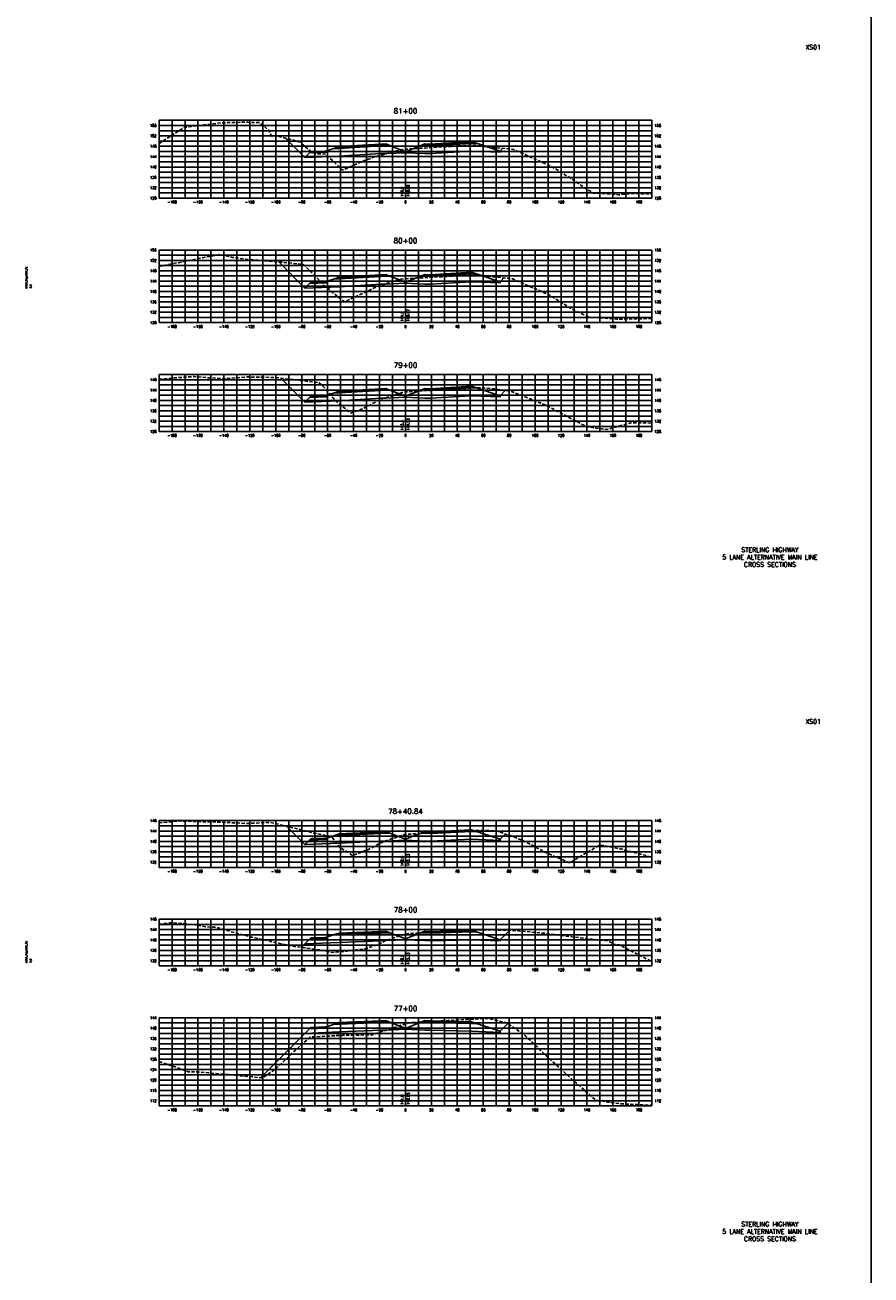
# Model space of a CAD drawing. Extents: x 37 to 10140, y -1968 to 9206.
# Tile 13 of 103: x 1497 to 2149, y 2070 to 3033. Entities that reach past the tile are written whole.
import ezdxf
from ezdxf.enums import TextEntityAlignment as Align

# ---------------------------------------------------------------- set-up
doc = ezdxf.new("R2010")
doc.units = 0
doc.header["$LTSCALE"] = 20
doc.header["$MEASUREMENT"] = 0
doc.linetypes.add('HIDDEN_050%', pattern=[0.1875, 0.125, -0.0625])
doc.layers.get('0').update_dxf_attribs({"color": 101})
for name, color, linetype in [('S-AT-TXT175', 6, 'Continuous'), ('S-AT-TXT80', 1, 'Continuous'), ('XDATUM', 3, 'Continuous'), ('XEG', 1, 'HIDDEN_050%'), ('XFG', 2, 'Continuous'), ('XGRID', 251, 'Continuous'), ('XGRIDT', 2, 'Continuous'), ('XREF-BORDER', 7, 'Continuous')]:
    doc.layers.add(name, color=color, linetype=linetype)
doc.styles.add('L100', font='simplex.shx', dxfattribs={"height": 2})
doc.styles.add('L175', font='ROMANSM.shx', dxfattribs={"height": 3.5})
doc.styles.add('L80', font='ROMANSM.shx', dxfattribs={"height": 1.6})

# ---------------------------------------------------------------- blocks, each defined once
blk = doc.blocks.new('03025_00_att1')
at = {"layer": 'S-AT-TXT175', "style": 'L175'}
for tag, p in [('NUM', (32.402, 20.822)), ('LINE1', (30.64, 1.444)), ('LINE2', (30.64, 1.161)), ('LINE3', (30.64, 0.877))]:
    blk.add_attdef(tag, text='', height=0.175, dxfattribs=at).set_placement(p, align=Align.CENTER)
at = {"layer": 'S-AT-TXT80', "style": 'L80'}
for tag, p in [('DRAFTED', (2.436, 14.201)), ('PCTB', (2.094, 11.605)), ('PSCALE', (2.265, 11.605)), ('PVIEW', (2.436, 11.605))]:
    blk.add_attdef(tag, p, '', height=0.08, rotation=90, dxfattribs=at)

msp = doc.modelspace()

# ---------------------------------------------------------------- linework, layer by layer
msp.add_line((2149.07, 7231.03), (2149.07, -1819.54))
at = {"layer": 'XDATUM', "flags": 128}
for points in [[(1697.47, 2946.25), (1712.41, 2931.31), (1739, 2932.37), (1771, 2934.29), (1775, 2934.45), (1790, 2935.05), (1805, 2934.45), (1809, 2934.29), (1841, 2936.21), (1863, 2935.33), (1863, 2936.22), (1865.18, 2938.41)], [(1692.26, 2850.76), (1712.41, 2830.61), (1739, 2831.68), (1771, 2833.6), (1775, 2833.76), (1790, 2834.36), (1805, 2833.76), (1809, 2833.6), (1841, 2835.52), (1863, 2834.64), (1863, 2835.52), (1865.99, 2838.52)], [(1693.96, 2761.19), (1712.41, 2742.74), (1739, 2743.8), (1771, 2745.72), (1775, 2745.88), (1790, 2746.48), (1805, 2745.88), (1809, 2745.72), (1841, 2747.64), (1863, 2746.76), (1863, 2747.65), (1867.01, 2751.66)], [(1698.21, 2415.7), (1712.41, 2401.51), (1739, 2402.57), (1771, 2404.12), (1775, 2404.28), (1790, 2404.88), (1805, 2404.28), (1809, 2404.12), (1841, 2405.67), (1863, 2404.79), (1863, 2405.68), (1867.05, 2409.72)], [(1709.76, 2322.31), (1712.41, 2324.97), (1739, 2326.03), (1771, 2327.31), (1775, 2327.47), (1790, 2328.07), (1805, 2327.47), (1809, 2327.31), (1841, 2328.2), (1863, 2327.32), (1863, 2328.21), (1870.21, 2335.42)], [(1678.2, 2221.8), (1712.41, 2256.01), (1739, 2257.08), (1771, 2258.36), (1775, 2258.52), (1790, 2259.12), (1805, 2258.52), (1809, 2258.36), (1841, 2257.63), (1863, 2256.75), (1863, 2257.64), (1868.94, 2263.58)]]:
    msp.add_lwpolyline(points, dxfattribs=at)
at = {"layer": 'XEG', "flags": 128}
for points in [[(1600, 2942.18), (1619.61, 2954.62), (1641.75, 2957.38), (1648.52, 2958.11), (1667.22, 2958.6), (1668.47, 2958.49), (1677.81, 2958.18), (1684.78, 2952.15), (1686.59, 2947.7), (1688.91, 2948.07), (1691.57, 2947.63), (1702.51, 2945.07), (1706.61, 2943.6), (1708.69, 2943.04), (1718.4, 2934.82), (1721.73, 2934.25), (1728.27, 2934.01), (1733.82, 2928.89), (1741.44, 2921.63), (1758.33, 2928.98), (1765.99, 2931.77), (1770.87, 2933.06), (1780.63, 2935.69), (1784.3, 2936.7), (1785.56, 2937.02), (1787.21, 2937.32), (1788, 2937.57), (1790, 2937.71), (1790.36, 2937.74), (1795.7, 2938.13), (1804.33, 2938.63), (1808.14, 2938.85), (1810.94, 2939.05), (1817.64, 2939.5), (1819.86, 2939.64), (1825.2, 2939.93), (1833.73, 2940.36), (1837.5, 2940.56), (1839.77, 2940.63), (1845.08, 2940.8), (1847.02, 2940.41), (1848, 2940.21), (1851.68, 2939.63), (1853.3, 2939.41), (1858.25, 2938.94), (1872.42, 2937.84), (1881.95, 2933.69), (1901.96, 2924.73), (1908.02, 2921.21), (1920.02, 2913.62), (1929.39, 2907.16), (1935.39, 2903.85), (1948.63, 2903.13), (1954.62, 2902.59), (1958.9, 2903.04), (1964.99, 2903.52), (1980, 2903.13)], [(1600, 2847.32), (1641.52, 2855.56), (1646.82, 2856.47), (1649.88, 2856), (1656.69, 2854.24), (1668.5, 2852.68), (1693.91, 2850.63), (1707.29, 2849.29), (1711.05, 2849.15), (1712.97, 2847.34), (1728.55, 2831.26), (1730.22, 2830.54), (1733.31, 2827.78), (1742.96, 2820.01), (1763.39, 2829.55), (1767.95, 2831.88), (1770.29, 2832.54), (1781.53, 2836.07), (1782.62, 2836.4), (1786.35, 2837.41), (1786.85, 2837.52), (1788.86, 2837.82), (1790, 2837.88), (1790.32, 2837.9), (1796.51, 2838.3), (1806.45, 2838.8), (1808.82, 2838.91), (1817.22, 2839.37), (1819.05, 2839.47), (1820.48, 2839.55), (1827.17, 2839.89), (1837.44, 2840.4), (1839.67, 2840.49), (1841, 2840.52), (1847, 2840.65), (1847.49, 2840.55), (1849.71, 2840.21), (1854.11, 2839.72), (1855.07, 2839.61), (1858.39, 2839.29), (1872.58, 2837.84), (1897.49, 2826.84), (1902.5, 2824.56), (1905.24, 2822.68), (1918.77, 2814.32), (1920.72, 2813.18), (1931.83, 2808.26), (1936.38, 2807.96), (1952.96, 2806.76), (1966.32, 2806.86), (1980, 2807.16)], [(1600, 2760.48), (1617.79, 2761.83), (1626.78, 2762.45), (1638.54, 2761.47), (1649.98, 2760.79), (1668.06, 2762.12), (1676.11, 2761.98), (1689.81, 2761.69), (1704.54, 2759.92), (1708.78, 2759.47), (1723.43, 2757.64), (1726.33, 2755.12), (1734.23, 2745.81), (1736.48, 2743.56), (1747.71, 2734.18), (1756.95, 2737.67), (1759.56, 2738.83), (1771.51, 2745.25), (1778.41, 2747.15), (1779.33, 2747.38), (1787.34, 2750.01), (1787.68, 2750.15), (1790, 2750.54), (1790.25, 2750.58), (1790.41, 2750.61), (1790.89, 2750.64), (1797.92, 2751.1), (1809.67, 2751.71), (1810.28, 2751.74), (1810.77, 2751.77), (1820.84, 2752.36), (1829.05, 2752.79), (1829.48, 2752.82), (1830.08, 2752.85), (1841.95, 2753.61), (1842.33, 2753.62), (1849.37, 2753.85), (1849.53, 2753.82), (1852.04, 2753.45), (1857.15, 2753.05), (1857.45, 2753.01), (1858.36, 2752.92), (1871.91, 2750.95), (1896.96, 2740.89), (1898.66, 2740.17), (1916.12, 2730.92), (1917.05, 2730.43), (1929.31, 2723.98), (1929.94, 2723.66), (1930.84, 2723.6), (1945.4, 2721.59), (1963.88, 2726.71), (1969.22, 2726.84), (1980, 2726.55)], [(1600, 2418.26), (1615.89, 2419.79), (1636.52, 2419.11), (1642.3, 2419.07), (1667.35, 2417.87), (1668.18, 2417.85), (1685.92, 2418.68), (1685.99, 2418.68), (1686.16, 2418.66), (1719.6, 2410.47), (1727.18, 2408.75), (1733.6, 2407.12), (1739.68, 2399.05), (1747.52, 2394.49), (1748.61, 2393.21), (1751.46, 2393.94), (1760.95, 2397.56), (1771.14, 2402.93), (1772.31, 2403.32), (1773.4, 2403.85), (1778.45, 2405.6), (1779.31, 2405.92), (1780.57, 2406.3), (1788.77, 2408.98), (1789.29, 2409.08), (1790, 2409.22), (1791.63, 2409.54), (1797.73, 2409.9), (1799.15, 2409.99), (1801.48, 2410.11), (1811.41, 2410.58), (1813.57, 2410.69), (1822.21, 2411.15), (1824.16, 2411.25), (1831.1, 2411.65), (1833.7, 2411.77), (1843.39, 2412.34), (1851.31, 2412.58), (1851.33, 2412.58), (1851.43, 2412.57), (1860.06, 2412.09), (1861.23, 2411.99), (1862.9, 2411), (1864.77, 2410.49), (1873.59, 2407.54), (1879.47, 2405.09), (1889.22, 2400.33), (1896.67, 2396.09), (1915.88, 2387.82), (1916.42, 2387.55), (1916.67, 2387.47), (1916.95, 2387.66), (1939.26, 2400.87), (1942.53, 2400.77), (1956.26, 2398.16), (1957.54, 2397.78), (1976.1, 2392.95), (1980, 2391.89)], [(1600, 2340.21), (1608.36, 2341.26), (1616.88, 2340.76), (1626.5, 2339.83), (1636.73, 2338.13), (1644.26, 2337.74), (1659.41, 2333.18), (1666.32, 2331.86), (1671.39, 2330.18), (1685, 2327.21), (1690.32, 2325.8), (1704.46, 2323.06), (1710.67, 2322.18), (1726.5, 2319.99), (1731.97, 2318.31), (1741.9, 2319.21), (1744.85, 2319.39), (1759.27, 2321.29), (1760.5, 2321.6), (1760.93, 2321.77), (1761.4, 2322.02), (1768.26, 2324.28), (1774.36, 2327.26), (1774.66, 2327.41), (1775.14, 2327.58), (1780.79, 2329.64), (1784.74, 2330.86), (1789.59, 2332.37), (1789.63, 2332.38), (1790, 2332.45), (1792.35, 2332.9), (1799.78, 2333.37), (1799.88, 2333.37), (1800.05, 2333.38), (1812.14, 2333.99), (1812.42, 2334.01), (1822.77, 2334.56), (1831.71, 2334.99), (1832.16, 2335.01), (1832.75, 2335.05), (1844.52, 2335.59), (1847.55, 2335.7), (1854.48, 2335.89), (1873.75, 2335.31), (1875.26, 2335.25), (1877.34, 2335.03), (1882.91, 2334.57), (1895.55, 2333.33), (1896.8, 2333.22), (1900.54, 2332.81), (1910.54, 2331.45), (1920.86, 2330.12), (1933.63, 2328.58), (1936.78, 2328.12), (1945.84, 2327.49), (1949.66, 2325.76), (1949.7, 2324.79), (1954.79, 2324.24), (1980, 2311.4)], [(1600, 2234.35), (1622.79, 2226.37), (1629.31, 2226.31), (1647.4, 2224.67), (1647.8, 2224.64), (1650.78, 2224.44), (1652.57, 2224.28), (1677.08, 2221.89), (1678.8, 2221.75), (1679.58, 2221.68), (1682.2, 2223.34), (1689.57, 2228.22), (1690.1, 2228.75), (1704.89, 2242.89), (1705.48, 2243.38), (1716.52, 2253.14), (1741.19, 2254.46), (1742.06, 2254.5), (1742.93, 2254.51), (1764.45, 2254.89), (1765.19, 2255.15), (1776.23, 2258.82), (1776.89, 2258.98), (1790, 2263.27), (1790.53, 2263.44), (1792.81, 2264.02), (1793.19, 2264.13), (1800.38, 2264.66), (1800.8, 2264.69), (1801.46, 2264.73), (1813.18, 2265.32), (1822.95, 2265.86), (1823.57, 2265.89), (1832.7, 2266.48), (1833.21, 2266.51), (1845.07, 2267.12), (1845.64, 2267.15), (1852.86, 2267.43), (1853.19, 2267.44), (1856.12, 2266.95), (1856.34, 2266.93), (1867.73, 2264.21), (1868.25, 2264.06), (1876.05, 2258.62), (1882.56, 2254.02), (1893.03, 2244.06), (1899.05, 2238.31), (1900.53, 2236.88), (1916.88, 2221.91), (1922.51, 2216.99), (1936.54, 2204.69), (1945.83, 2203.01), (1955.7, 2201.67), (1971.38, 2200.96), (1980, 2200.55)]]:
    msp.add_lwpolyline(points, dxfattribs=at)
at = {"layer": 'XFG', "flags": 128}
for points in [[(1712.41, 2931.31), (1712.41, 2931.31), (1697.47, 2946.25)], [(1790, 2935.79), (1778.05, 2940.58), (1775, 2940.45), (1771, 2940.29), (1739, 2938.37), (1734.43, 2938.19), (1729, 2936.38), (1729, 2935.38), (1715.96, 2934.86), (1712.41, 2931.31), (1739, 2932.37), (1771, 2934.29), (1775, 2934.45), (1790, 2935.05), (1790, 2935.79)], [(1775, 2940.79), (1771, 2940.63), (1739, 2938.71), (1739, 2939.71), (1734.43, 2938.19), (1739, 2938.37), (1771, 2940.29), (1775, 2940.45), (1778.05, 2940.58), (1775, 2941.79), (1775, 2940.79)], [(1775, 2941.79), (1771, 2941.63), (1739, 2939.71), (1739, 2939.37), (1771, 2941.29), (1775, 2941.45), (1775, 2941.79)], [(1775, 2941.45), (1771, 2941.29), (1739, 2939.37), (1739, 2938.71), (1771, 2940.63), (1775, 2940.79), (1775, 2941.45)], [(1790, 2935.79), (1801.95, 2940.58), (1805, 2940.45), (1809, 2940.29), (1841, 2942.21), (1845.57, 2942.03), (1863, 2936.22), (1863, 2935.33), (1841, 2936.21), (1809, 2934.29), (1805, 2934.45), (1790, 2935.05)], [(1805, 2941.79), (1801.95, 2940.58), (1805, 2940.45), (1809, 2940.29), (1841, 2942.21), (1845.57, 2942.03), (1841, 2943.55), (1841, 2942.55), (1809, 2940.63), (1805, 2940.79), (1805, 2941.79)], [(1805, 2941.79), (1805, 2941.45), (1809, 2941.29), (1841, 2943.21), (1841, 2943.55), (1809, 2941.63), (1805, 2941.79)], [(1805, 2941.45), (1805, 2940.79), (1809, 2940.63), (1841, 2942.55), (1841, 2943.21), (1809, 2941.29), (1805, 2941.45)], [(1729, 2936.38), (1728, 2936.34), (1728, 2936), (1718, 2935.6), (1718, 2935.94), (1717, 2935.9), (1715.96, 2934.86), (1729, 2935.38), (1729, 2936.38)], [(1728, 2936.34), (1718, 2935.94), (1718, 2935.6), (1728, 2936), (1728, 2936.34)], [(1863, 2936.22), (1863, 2936.22), (1865.18, 2938.41)], [(1712.41, 2830.61), (1712.41, 2830.61), (1692.26, 2850.76)], [(1790, 2835.1), (1778.05, 2839.88), (1775, 2839.76), (1771, 2839.6), (1739, 2837.68), (1734.43, 2837.5), (1729, 2835.68), (1729, 2834.68), (1715.96, 2834.16), (1712.41, 2830.61), (1739, 2831.68), (1771, 2833.6), (1775, 2833.76), (1790, 2834.36), (1790, 2835.1)], [(1729, 2835.68), (1728, 2835.64), (1728, 2835.3), (1718, 2834.9), (1718, 2835.24), (1717, 2835.2), (1715.96, 2834.16), (1729, 2834.68), (1729, 2835.68)], [(1728, 2835.64), (1718, 2835.24), (1718, 2834.9), (1728, 2835.3), (1728, 2835.64)], [(1775, 2840.1), (1771, 2839.94), (1739, 2838.02), (1739, 2839.02), (1734.43, 2837.5), (1739, 2837.68), (1771, 2839.6), (1775, 2839.76), (1778.05, 2839.88), (1775, 2841.1), (1775, 2840.1)], [(1775, 2841.1), (1771, 2840.94), (1739, 2839.02), (1739, 2838.68), (1771, 2840.6), (1775, 2840.76), (1775, 2841.1)], [(1775, 2840.76), (1771, 2840.6), (1739, 2838.68), (1739, 2838.02), (1771, 2839.94), (1775, 2840.1), (1775, 2840.76)], [(1790, 2835.1), (1801.95, 2839.88), (1805, 2839.76), (1809, 2839.6), (1841, 2841.52), (1845.57, 2841.34), (1863, 2835.52), (1863, 2834.64), (1841, 2835.52), (1809, 2833.6), (1805, 2833.76), (1790, 2834.36)], [(1805, 2841.1), (1801.95, 2839.88), (1805, 2839.76), (1809, 2839.6), (1841, 2841.52), (1845.57, 2841.34), (1841, 2842.86), (1841, 2841.86), (1809, 2839.94), (1805, 2840.1), (1805, 2841.1)], [(1805, 2841.1), (1805, 2840.76), (1809, 2840.6), (1841, 2842.52), (1841, 2842.86), (1809, 2840.94), (1805, 2841.1)], [(1805, 2840.76), (1805, 2840.1), (1809, 2839.94), (1841, 2841.86), (1841, 2842.52), (1809, 2840.6), (1805, 2840.76)], [(1863, 2835.52), (1863, 2835.52), (1865.99, 2838.52)], [(1712.41, 2742.74), (1712.41, 2742.74), (1693.96, 2761.19)], [(1790, 2747.22), (1778.05, 2752.01), (1775, 2751.88), (1771, 2751.72), (1739, 2749.8), (1734.43, 2749.62), (1729, 2747.81), (1729, 2746.81), (1715.96, 2746.29), (1712.41, 2742.74), (1739, 2743.8), (1771, 2745.72), (1775, 2745.88), (1790, 2746.48), (1790, 2747.22)], [(1729, 2747.81), (1728, 2747.77), (1728, 2747.43), (1718, 2747.03), (1718, 2747.37), (1717, 2747.33), (1715.96, 2746.29), (1729, 2746.81), (1729, 2747.81)], [(1728, 2747.77), (1718, 2747.37), (1718, 2747.03), (1728, 2747.43), (1728, 2747.77)], [(1775, 2752.22), (1771, 2752.06), (1739, 2750.14), (1739, 2751.14), (1734.43, 2749.62), (1739, 2749.8), (1771, 2751.72), (1775, 2751.88), (1778.05, 2752.01), (1775, 2753.22), (1775, 2752.22)], [(1775, 2753.22), (1771, 2753.06), (1739, 2751.14), (1739, 2750.8), (1771, 2752.72), (1775, 2752.88), (1775, 2753.22)], [(1775, 2752.88), (1771, 2752.72), (1739, 2750.8), (1739, 2750.14), (1771, 2752.06), (1775, 2752.22), (1775, 2752.88)], [(1790, 2747.22), (1801.95, 2752.01), (1805, 2751.88), (1809, 2751.72), (1841, 2753.64), (1845.57, 2753.46), (1863, 2747.65), (1863, 2746.76), (1841, 2747.64), (1809, 2745.72), (1805, 2745.88), (1790, 2746.48)], [(1805, 2753.22), (1801.95, 2752.01), (1805, 2751.88), (1809, 2751.72), (1841, 2753.64), (1845.57, 2753.46), (1841, 2754.98), (1841, 2753.98), (1809, 2752.06), (1805, 2752.22), (1805, 2753.22)], [(1805, 2753.22), (1805, 2752.88), (1809, 2752.72), (1841, 2754.64), (1841, 2754.98), (1809, 2753.06), (1805, 2753.22)], [(1805, 2752.88), (1805, 2752.22), (1809, 2752.06), (1841, 2753.98), (1841, 2754.64), (1809, 2752.72), (1805, 2752.88)], [(1863, 2747.65), (1863, 2747.65), (1867.01, 2751.66)], [(1712.41, 2401.51), (1712.41, 2401.51), (1698.21, 2415.7)], [(1790, 2405.62), (1778.05, 2410.4), (1775, 2410.28), (1771, 2410.12), (1739, 2408.57), (1734.43, 2408.39), (1729, 2406.58), (1729, 2405.58), (1715.96, 2405.06), (1712.41, 2401.51), (1739, 2402.57), (1771, 2404.12), (1775, 2404.28), (1790, 2404.88), (1790, 2405.62)], [(1775, 2410.62), (1771, 2410.46), (1739, 2408.91), (1739, 2409.91), (1734.43, 2408.39), (1739, 2408.57), (1771, 2410.12), (1775, 2410.28), (1778.05, 2410.4), (1775, 2411.62), (1775, 2410.62)], [(1775, 2411.62), (1771, 2411.46), (1739, 2409.91), (1739, 2409.57), (1771, 2411.12), (1775, 2411.28), (1775, 2411.62)], [(1775, 2411.28), (1771, 2411.12), (1739, 2409.57), (1739, 2408.91), (1771, 2410.46), (1775, 2410.62), (1775, 2411.28)], [(1790, 2405.62), (1801.95, 2410.4), (1805, 2410.28), (1809, 2410.12), (1841, 2411.67), (1845.57, 2411.49), (1863, 2405.68), (1863, 2404.79), (1841, 2405.67), (1809, 2404.12), (1805, 2404.28), (1790, 2404.88)], [(1805, 2411.62), (1801.95, 2410.4), (1805, 2410.28), (1809, 2410.12), (1841, 2411.67), (1845.57, 2411.49), (1841, 2413.01), (1841, 2412.01), (1809, 2410.46), (1805, 2410.62), (1805, 2411.62)], [(1805, 2411.62), (1805, 2411.28), (1809, 2411.12), (1841, 2412.67), (1841, 2413.01), (1809, 2411.46), (1805, 2411.62)], [(1805, 2411.28), (1805, 2410.62), (1809, 2410.46), (1841, 2412.01), (1841, 2412.67), (1809, 2411.12), (1805, 2411.28)], [(1863, 2405.68), (1863, 2405.68), (1867.05, 2409.72)], [(1729, 2406.58), (1728, 2406.54), (1728, 2406.2), (1718, 2405.8), (1718, 2406.14), (1717, 2406.1), (1715.96, 2405.06), (1729, 2405.58), (1729, 2406.58)], [(1728, 2406.54), (1718, 2406.14), (1718, 2405.8), (1728, 2406.2), (1728, 2406.54)], [(1790, 2328.81), (1778.05, 2333.59), (1775, 2333.47), (1771, 2333.31), (1739, 2332.03), (1734.43, 2331.85), (1729, 2330.04), (1729, 2329.04), (1715.96, 2328.52), (1712.41, 2324.97), (1739, 2326.03), (1771, 2327.31), (1775, 2327.47), (1790, 2328.07), (1790, 2328.81)], [(1775, 2333.81), (1771, 2333.65), (1739, 2332.37), (1739, 2333.37), (1734.43, 2331.85), (1739, 2332.03), (1771, 2333.31), (1775, 2333.47), (1778.05, 2333.59), (1775, 2334.81), (1775, 2333.81)], [(1775, 2334.81), (1771, 2334.65), (1739, 2333.37), (1739, 2333.03), (1771, 2334.31), (1775, 2334.47), (1775, 2334.81)], [(1775, 2334.47), (1771, 2334.31), (1739, 2333.03), (1739, 2332.37), (1771, 2333.65), (1775, 2333.81), (1775, 2334.47)], [(1790, 2328.81), (1801.95, 2333.59), (1805, 2333.47), (1809, 2333.31), (1841, 2334.2), (1845.57, 2334.02), (1863, 2328.21), (1863, 2327.32), (1841, 2328.2), (1809, 2327.31), (1805, 2327.47), (1790, 2328.07)], [(1805, 2334.81), (1801.95, 2333.59), (1805, 2333.47), (1809, 2333.31), (1841, 2334.2), (1845.57, 2334.02), (1841, 2335.54), (1841, 2334.54), (1809, 2333.65), (1805, 2333.81), (1805, 2334.81)], [(1805, 2334.81), (1805, 2334.47), (1809, 2334.31), (1841, 2335.2), (1841, 2335.54), (1809, 2334.65), (1805, 2334.81)], [(1805, 2334.47), (1805, 2333.81), (1809, 2333.65), (1841, 2334.54), (1841, 2335.2), (1809, 2334.31), (1805, 2334.47)], [(1863, 2328.21), (1863, 2328.21), (1870.21, 2335.42)], [(1712.41, 2324.97), (1712.41, 2324.97), (1709.76, 2322.31)], [(1729, 2330.04), (1728, 2330), (1728, 2329.66), (1718, 2329.26), (1718, 2329.6), (1717, 2329.56), (1715.96, 2328.52), (1729, 2329.04), (1729, 2330.04)], [(1728, 2330), (1718, 2329.6), (1718, 2329.26), (1728, 2329.66), (1728, 2330)], [(1775, 2264.86), (1771, 2264.7), (1739, 2263.42), (1739, 2264.42), (1734.43, 2262.9), (1739, 2263.08), (1771, 2264.36), (1775, 2264.52), (1778.05, 2264.64), (1775, 2265.86), (1775, 2264.86)], [(1775, 2265.86), (1771, 2265.7), (1739, 2264.42), (1739, 2264.08), (1771, 2265.36), (1775, 2265.52), (1775, 2265.86)], [(1775, 2265.52), (1771, 2265.36), (1739, 2264.08), (1739, 2263.42), (1771, 2264.7), (1775, 2264.86), (1775, 2265.52)], [(1805, 2265.86), (1801.95, 2264.64), (1805, 2264.52), (1809, 2264.36), (1841, 2263.63), (1845.57, 2263.45), (1841, 2264.97), (1841, 2263.97), (1809, 2264.7), (1805, 2264.86), (1805, 2265.86)], [(1805, 2265.86), (1805, 2265.52), (1809, 2265.36), (1841, 2264.63), (1841, 2264.97), (1809, 2265.7), (1805, 2265.86)], [(1805, 2265.52), (1805, 2264.86), (1809, 2264.7), (1841, 2263.97), (1841, 2264.63), (1809, 2265.36), (1805, 2265.52)], [(1712.41, 2256.01), (1712.41, 2256.01), (1678.2, 2221.8)], [(1790, 2259.86), (1778.05, 2264.64), (1775, 2264.52), (1771, 2264.36), (1739, 2263.08), (1734.43, 2262.9), (1729, 2261.08), (1729, 2260.08), (1715.96, 2259.56), (1712.41, 2256.01), (1739, 2257.08), (1771, 2258.36), (1775, 2258.52), (1790, 2259.12), (1790, 2259.86)], [(1729, 2261.08), (1728, 2261.04), (1728, 2260.7), (1718, 2260.3), (1718, 2260.64), (1717, 2260.6), (1715.96, 2259.56), (1729, 2260.08), (1729, 2261.08)], [(1728, 2261.04), (1718, 2260.64), (1718, 2260.3), (1728, 2260.7), (1728, 2261.04)], [(1790, 2259.86), (1801.95, 2264.64), (1805, 2264.52), (1809, 2264.36), (1841, 2263.63), (1845.57, 2263.45), (1863, 2257.64), (1863, 2256.75), (1841, 2257.63), (1809, 2258.36), (1805, 2258.52), (1790, 2259.12)], [(1863, 2257.64), (1863, 2257.64), (1868.94, 2263.58)]]:
    msp.add_lwpolyline(points, dxfattribs=at)
at = {"layer": 'XGRID'}
for p, q in [((1600, 2900), (1600, 2960)), ((1600, 2960), (1980, 2960)), ((1610, 2900), (1610, 2960)), ((1620, 2900), (1620, 2960)), ((1630, 2900), (1630, 2960)), ((1640, 2900), (1640, 2960)), ((1650, 2900), (1650, 2960)), ((1660, 2900), (1660, 2960)), ((1670, 2900), (1670, 2960)), ((1680, 2900), (1680, 2960)), ((1690, 2900), (1690, 2960)), ((1700, 2900), (1700, 2960)), ((1710, 2900), (1710, 2960)), ((1720, 2900), (1720, 2960)), ((1730, 2900), (1730, 2960)), ((1740, 2900), (1740, 2960)), ((1750, 2900), (1750, 2960)), ((1760, 2900), (1760, 2960)), ((1770, 2900), (1770, 2960)), ((1780, 2900), (1780, 2960)), ((1790, 2900), (1790, 2960)), ((1800, 2900), (1800, 2960)), ((1810, 2900), (1810, 2960)), ((1820, 2900), (1820, 2960)), ((1830, 2900), (1830, 2960)), ((1840, 2900), (1840, 2960)), ((1850, 2900), (1850, 2960)), ((1860, 2900), (1860, 2960)), ((1870, 2900), (1870, 2960)), ((1880, 2900), (1880, 2960)), ((1890, 2900), (1890, 2960)), ((1900, 2900), (1900, 2960)), ((1910, 2900), (1910, 2960)), ((1920, 2900), (1920, 2960)), ((1930, 2900), (1930, 2960)), ((1940, 2900), (1940, 2960)), ((1950, 2900), (1950, 2960)), ((1960, 2900), (1960, 2960)), ((1970, 2900), (1970, 2960)), ((1980, 2900), (1980, 2960)), ((1600, 2956), (1980, 2956)), ((1600, 2952), (1980, 2952)), ((1600, 2948), (1980, 2948)), ((1600, 2944), (1980, 2944)), ((1600, 2940), (1980, 2940)), ((1600, 2936), (1980, 2936)), ((1600, 2932), (1980, 2932)), ((1600, 2928), (1980, 2928)), ((1600, 2924), (1980, 2924)), ((1600, 2920), (1980, 2920)), ((1600, 2916), (1980, 2916)), ((1600, 2912), (1980, 2912)), ((1600, 2908), (1980, 2908)), ((1600, 2904), (1980, 2904)), ((1600, 2900), (1980, 2900)), ((1600, 2804), (1600, 2860)), ((1600, 2860), (1980, 2860)), ((1600, 2856), (1980, 2856)), ((1610, 2804), (1610, 2860)), ((1620, 2804), (1620, 2860)), ((1630, 2804), (1630, 2860)), ((1640, 2804), (1640, 2860)), ((1650, 2804), (1650, 2860)), ((1660, 2804), (1660, 2860)), ((1670, 2804), (1670, 2860)), ((1680, 2804), (1680, 2860)), ((1690, 2804), (1690, 2860)), ((1700, 2804), (1700, 2860)), ((1710, 2804), (1710, 2860)), ((1720, 2804), (1720, 2860)), ((1730, 2804), (1730, 2860)), ((1740, 2804), (1740, 2860)), ((1750, 2804), (1750, 2860)), ((1760, 2804), (1760, 2860)), ((1770, 2804), (1770, 2860)), ((1780, 2804), (1780, 2860)), ((1790, 2804), (1790, 2860)), ((1800, 2804), (1800, 2860)), ((1810, 2804), (1810, 2860)), ((1820, 2804), (1820, 2860)), ((1830, 2804), (1830, 2860)), ((1840, 2804), (1840, 2860)), ((1850, 2804), (1850, 2860)), ((1860, 2804), (1860, 2860)), ((1870, 2804), (1870, 2860)), ((1880, 2804), (1880, 2860)), ((1890, 2804), (1890, 2860)), ((1900, 2804), (1900, 2860)), ((1910, 2804), (1910, 2860)), ((1920, 2804), (1920, 2860)), ((1930, 2804), (1930, 2860)), ((1940, 2804), (1940, 2860)), ((1950, 2804), (1950, 2860)), ((1960, 2804), (1960, 2860)), ((1970, 2804), (1970, 2860)), ((1980, 2804), (1980, 2860)), ((1600, 2852), (1980, 2852)), ((1600, 2848), (1980, 2848)), ((1600, 2844), (1980, 2844)), ((1600, 2840), (1980, 2840)), ((1600, 2836), (1980, 2836)), ((1600, 2832), (1980, 2832)), ((1600, 2828), (1980, 2828)), ((1600, 2824), (1980, 2824)), ((1600, 2820), (1980, 2820)), ((1600, 2816), (1980, 2816)), ((1600, 2812), (1980, 2812)), ((1600, 2808), (1980, 2808)), ((1600, 2804), (1980, 2804)), ((1600, 2720), (1600, 2764)), ((1600, 2764), (1980, 2764)), ((1600, 2760), (1980, 2760)), ((1610, 2720), (1610, 2764)), ((1620, 2720), (1620, 2764)), ((1630, 2720), (1630, 2764)), ((1640, 2720), (1640, 2764)), ((1650, 2720), (1650, 2764)), ((1660, 2720), (1660, 2764)), ((1670, 2720), (1670, 2764)), ((1680, 2720), (1680, 2764)), ((1690, 2720), (1690, 2764)), ((1700, 2720), (1700, 2764)), ((1710, 2720), (1710, 2764)), ((1720, 2720), (1720, 2764)), ((1730, 2720), (1730, 2764)), ((1740, 2720), (1740, 2764)), ((1750, 2720), (1750, 2764)), ((1760, 2720), (1760, 2764)), ((1770, 2720), (1770, 2764)), ((1780, 2720), (1780, 2764)), ((1790, 2720), (1790, 2764)), ((1800, 2720), (1800, 2764)), ((1810, 2720), (1810, 2764)), ((1820, 2720), (1820, 2764)), ((1830, 2720), (1830, 2764)), ((1840, 2720), (1840, 2764)), ((1850, 2720), (1850, 2764)), ((1860, 2720), (1860, 2764)), ((1870, 2720), (1870, 2764)), ((1880, 2720), (1880, 2764)), ((1890, 2720), (1890, 2764)), ((1900, 2720), (1900, 2764)), ((1910, 2720), (1910, 2764)), ((1920, 2720), (1920, 2764)), ((1930, 2720), (1930, 2764)), ((1940, 2720), (1940, 2764)), ((1950, 2720), (1950, 2764)), ((1960, 2720), (1960, 2764)), ((1970, 2720), (1970, 2764)), ((1980, 2720), (1980, 2764)), ((1600, 2756), (1980, 2756)), ((1600, 2752), (1980, 2752)), ((1600, 2748), (1980, 2748)), ((1600, 2744), (1980, 2744)), ((1600, 2740), (1980, 2740)), ((1600, 2736), (1980, 2736)), ((1600, 2732), (1980, 2732)), ((1600, 2728), (1980, 2728)), ((1600, 2724), (1980, 2724)), ((1600, 2720), (1980, 2720)), ((1600, 2384), (1600, 2420)), ((1600, 2420), (1980, 2420)), ((1610, 2384), (1610, 2420)), ((1620, 2384), (1620, 2420)), ((1630, 2384), (1630, 2420)), ((1640, 2384), (1640, 2420)), ((1650, 2384), (1650, 2420)), ((1660, 2384), (1660, 2420)), ((1670, 2384), (1670, 2420)), ((1680, 2384), (1680, 2420)), ((1690, 2384), (1690, 2420)), ((1700, 2384), (1700, 2420)), ((1710, 2384), (1710, 2420)), ((1720, 2384), (1720, 2420)), ((1730, 2384), (1730, 2420)), ((1740, 2384), (1740, 2420)), ((1750, 2384), (1750, 2420)), ((1760, 2384), (1760, 2420)), ((1770, 2384), (1770, 2420)), ((1780, 2384), (1780, 2420)), ((1790, 2384), (1790, 2420)), ((1800, 2384), (1800, 2420)), ((1810, 2384), (1810, 2420)), ((1820, 2384), (1820, 2420)), ((1830, 2384), (1830, 2420)), ((1840, 2384), (1840, 2420)), ((1850, 2384), (1850, 2420)), ((1860, 2384), (1860, 2420)), ((1870, 2384), (1870, 2420)), ((1880, 2384), (1880, 2420)), ((1890, 2384), (1890, 2420)), ((1900, 2384), (1900, 2420)), ((1910, 2384), (1910, 2420)), ((1920, 2384), (1920, 2420)), ((1930, 2384), (1930, 2420)), ((1940, 2384), (1940, 2420)), ((1950, 2384), (1950, 2420)), ((1960, 2384), (1960, 2420)), ((1970, 2384), (1970, 2420)), ((1980, 2384), (1980, 2420)), ((1600, 2416), (1980, 2416)), ((1600, 2412), (1980, 2412)), ((1600, 2408), (1980, 2408)), ((1600, 2404), (1980, 2404)), ((1600, 2400), (1980, 2400)), ((1600, 2396), (1980, 2396)), ((1600, 2392), (1980, 2392)), ((1600, 2388), (1980, 2388)), ((1600, 2384), (1980, 2384)), ((1600, 2308), (1600, 2344)), ((1600, 2344), (1980, 2344)), ((1610, 2308), (1610, 2344)), ((1620, 2308), (1620, 2344)), ((1630, 2308), (1630, 2344)), ((1640, 2308), (1640, 2344)), ((1650, 2308), (1650, 2344)), ((1660, 2308), (1660, 2344)), ((1670, 2308), (1670, 2344)), ((1680, 2308), (1680, 2344)), ((1690, 2308), (1690, 2344)), ((1700, 2308), (1700, 2344)), ((1710, 2308), (1710, 2344)), ((1720, 2308), (1720, 2344)), ((1730, 2308), (1730, 2344)), ((1740, 2308), (1740, 2344)), ((1750, 2308), (1750, 2344)), ((1760, 2308), (1760, 2344)), ((1770, 2308), (1770, 2344)), ((1780, 2308), (1780, 2344)), ((1790, 2308), (1790, 2344)), ((1800, 2308), (1800, 2344)), ((1810, 2308), (1810, 2344)), ((1820, 2308), (1820, 2344)), ((1830, 2308), (1830, 2344)), ((1840, 2308), (1840, 2344)), ((1850, 2308), (1850, 2344)), ((1860, 2308), (1860, 2344)), ((1870, 2308), (1870, 2344)), ((1880, 2308), (1880, 2344)), ((1890, 2308), (1890, 2344)), ((1900, 2308), (1900, 2344)), ((1910, 2308), (1910, 2344)), ((1920, 2308), (1920, 2344)), ((1930, 2308), (1930, 2344)), ((1940, 2308), (1940, 2344)), ((1950, 2308), (1950, 2344)), ((1960, 2308), (1960, 2344)), ((1970, 2308), (1970, 2344)), ((1980, 2308), (1980, 2344)), ((1600, 2340), (1980, 2340)), ((1600, 2336), (1980, 2336)), ((1600, 2332), (1980, 2332)), ((1600, 2328), (1980, 2328)), ((1600, 2324), (1980, 2324)), ((1600, 2320), (1980, 2320)), ((1600, 2316), (1980, 2316)), ((1600, 2312), (1980, 2312)), ((1600, 2308), (1980, 2308)), ((1600, 2200), (1600, 2268)), ((1600, 2268), (1980, 2268)), ((1610, 2200), (1610, 2268)), ((1620, 2200), (1620, 2268)), ((1630, 2200), (1630, 2268)), ((1640, 2200), (1640, 2268)), ((1650, 2200), (1650, 2268)), ((1660, 2200), (1660, 2268)), ((1670, 2200), (1670, 2268)), ((1680, 2200), (1680, 2268)), ((1690, 2200), (1690, 2268)), ((1700, 2200), (1700, 2268)), ((1710, 2200), (1710, 2268)), ((1720, 2200), (1720, 2268)), ((1730, 2200), (1730, 2268)), ((1740, 2200), (1740, 2268)), ((1750, 2200), (1750, 2268)), ((1760, 2200), (1760, 2268)), ((1770, 2200), (1770, 2268)), ((1780, 2200), (1780, 2268)), ((1790, 2200), (1790, 2268)), ((1800, 2200), (1800, 2268)), ((1810, 2200), (1810, 2268)), ((1820, 2200), (1820, 2268)), ((1830, 2200), (1830, 2268)), ((1840, 2200), (1840, 2268)), ((1850, 2200), (1850, 2268)), ((1860, 2200), (1860, 2268)), ((1870, 2200), (1870, 2268)), ((1880, 2200), (1880, 2268)), ((1890, 2200), (1890, 2268)), ((1900, 2200), (1900, 2268)), ((1910, 2200), (1910, 2268)), ((1920, 2200), (1920, 2268)), ((1930, 2200), (1930, 2268)), ((1940, 2200), (1940, 2268)), ((1950, 2200), (1950, 2268)), ((1960, 2200), (1960, 2268)), ((1970, 2200), (1970, 2268)), ((1980, 2200), (1980, 2268)), ((1600, 2264), (1980, 2264)), ((1600, 2260), (1980, 2260)), ((1600, 2256), (1980, 2256)), ((1600, 2252), (1980, 2252)), ((1600, 2248), (1980, 2248)), ((1600, 2244), (1980, 2244)), ((1600, 2240), (1980, 2240)), ((1600, 2236), (1980, 2236)), ((1600, 2232), (1980, 2232)), ((1600, 2228), (1980, 2228)), ((1600, 2224), (1980, 2224)), ((1600, 2220), (1980, 2220)), ((1600, 2216), (1980, 2216)), ((1600, 2212), (1980, 2212)), ((1600, 2208), (1980, 2208)), ((1600, 2204), (1980, 2204)), ((1600, 2200), (1980, 2200))]:
    msp.add_line(p, q, dxfattribs=at)

# ---------------------------------------------------------------- block references
at = {"layer": 'XREF-BORDER'}
ref = msp.add_blockref('03025_00_att1', (1456.45, 2598.23), dxfattribs=dict(at, xscale=20, yscale=20, zscale=20))
ref.add_attrib('LINE1', 'STERLING HIGHWAY', dxfattribs={"layer": 'S-AT-TXT175', "height": 3.5, "style": 'L175'}).set_placement((2071.07, 2627.1), align=Align.CENTER)
ref.add_attrib('LINE2', '5 LANE ALTERNATIVE MAIN LINE', dxfattribs={"layer": 'S-AT-TXT175', "height": 3.5, "style": 'L175'}).set_placement((2071.07, 2621.44), align=Align.CENTER)
ref.add_attrib('LINE3', 'CROSS SECTIONS', dxfattribs={"layer": 'S-AT-TXT175', "height": 3.5, "style": 'L175'}).set_placement((2071.07, 2615.77), align=Align.CENTER)
ref.add_attrib('NUM', 'XS01', dxfattribs={"layer": 'S-AT-TXT175', "height": 3.5, "style": 'L175'}).set_placement((2104.49, 3014.66), align=Align.CENTER)
ref.add_attrib('PCTB', 'adot_hs,adot_fs', (1498.33, 2830.32), dxfattribs={"layer": 'S-AT-TXT80', "height": 1.6, "rotation": 90, "style": 'L80'})
ref.add_attrib('PSCALE', '1:1', (1501.75, 2830.32), dxfattribs={"layer": 'S-AT-TXT80', "height": 1.6, "rotation": 90, "style": 'L80'})
ref = msp.add_blockref('03025_00_att1', (1456.45, 2078.23), dxfattribs=dict(at, xscale=20, yscale=20, zscale=20))
ref.add_attrib('LINE1', 'STERLING HIGHWAY', dxfattribs={"layer": 'S-AT-TXT175', "height": 3.5, "style": 'L175'}).set_placement((2071.07, 2107.1), align=Align.CENTER)
ref.add_attrib('LINE2', '5 LANE ALTERNATIVE MAIN LINE', dxfattribs={"layer": 'S-AT-TXT175', "height": 3.5, "style": 'L175'}).set_placement((2071.07, 2101.44), align=Align.CENTER)
ref.add_attrib('LINE3', 'CROSS SECTIONS', dxfattribs={"layer": 'S-AT-TXT175', "height": 3.5, "style": 'L175'}).set_placement((2071.07, 2095.77), align=Align.CENTER)
ref.add_attrib('NUM', 'XS01', dxfattribs={"layer": 'S-AT-TXT175', "height": 3.5, "style": 'L175'}).set_placement((2104.49, 2494.66), align=Align.CENTER)
ref.add_attrib('PCTB', 'adot_hs,adot_fs', (1498.33, 2310.32), dxfattribs={"layer": 'S-AT-TXT80', "height": 1.6, "rotation": 90, "style": 'L80'})
ref.add_attrib('PSCALE', '1:1', (1501.75, 2310.32), dxfattribs={"layer": 'S-AT-TXT80', "height": 1.6, "rotation": 90, "style": 'L80'})

# ---------------------------------------------------------------- texts
at = {"layer": 'XGRIDT', "style": 'L100'}
for s, p in [('81+00', (1790, 2964)), ('80+00', (1790, 2864)), ('79+00', (1790, 2768)), ('78+40.84', (1790, 2424)), ('78+00', (1790, 2348)), ('77+00', (1790, 2272))]:
    msp.add_text(s, height=4, dxfattribs=at).set_placement(p, align=Align.BOTTOM_CENTER)
for s, p in [('156', (1598, 2956)), ('152', (1598, 2948)), ('148', (1598, 2940)), ('144', (1598, 2932)), ('140', (1598, 2924)), ('136', (1598, 2916)), ('132', (1598, 2908)), ('128', (1598, 2900)), ('156', (1598, 2860)), ('152', (1598, 2852)), ('148', (1598, 2844)), ('144', (1598, 2836)), ('140', (1598, 2828)), ('136', (1598, 2820)), ('132', (1598, 2812)), ('128', (1598, 2804)), ('148', (1598, 2760)), ('144', (1598, 2752)), ('140', (1598, 2744)), ('136', (1598, 2736)), ('132', (1598, 2728)), ('128', (1598, 2720)), ('148', (1598, 2420)), ('144', (1598, 2412)), ('140', (1598, 2404)), ('136', (1598, 2396)), ('132', (1598, 2388)), ('148', (1598, 2344)), ('144', (1598, 2336)), ('140', (1598, 2328)), ('136', (1598, 2320)), ('132', (1598, 2312)), ('144', (1598, 2268)), ('140', (1598, 2260)), ('136', (1598, 2252)), ('132', (1598, 2244)), ('128', (1598, 2236)), ('124', (1598, 2228)), ('120', (1598, 2220)), ('116', (1598, 2212)), ('112', (1598, 2204))]:
    msp.add_text(s, height=2, dxfattribs=at).set_placement(p, align=Align.MIDDLE_RIGHT)
for s, p in [('156', (1982, 2956)), ('152', (1982, 2948)), ('148', (1982, 2940)), ('144', (1982, 2932)), ('140', (1982, 2924)), ('136', (1982, 2916)), ('132', (1982, 2908)), ('128', (1982, 2900)), ('156', (1982, 2860)), ('152', (1982, 2852)), ('148', (1982, 2844)), ('144', (1982, 2836)), ('140', (1982, 2828)), ('136', (1982, 2820)), ('132', (1982, 2812)), ('128', (1982, 2804)), ('148', (1982, 2760)), ('144', (1982, 2752)), ('140', (1982, 2744)), ('136', (1982, 2736)), ('132', (1982, 2728)), ('128', (1982, 2720)), ('148', (1982, 2420)), ('144', (1982, 2412)), ('140', (1982, 2404)), ('136', (1982, 2396)), ('132', (1982, 2388)), ('148', (1982, 2344)), ('144', (1982, 2336)), ('140', (1982, 2328)), ('136', (1982, 2320)), ('132', (1982, 2312)), ('144', (1982, 2268)), ('140', (1982, 2260)), ('136', (1982, 2252)), ('132', (1982, 2244)), ('128', (1982, 2236)), ('124', (1982, 2228)), ('120', (1982, 2220)), ('116', (1982, 2212)), ('112', (1982, 2204))]:
    msp.add_text(s, height=2, dxfattribs=at).set_placement(p, align=Align.MIDDLE_LEFT)
for s, p in [('146.9', (1789, 2901)), ('144.9', (1789, 2805)), ('143.3', (1789, 2721)), ('142.6', (1789, 2385)), ('142.2', (1789, 2309)), ('141.6', (1789, 2201))]:
    msp.add_text(s, height=2, rotation=90, dxfattribs=at).set_placement(p, align=Align.BOTTOM_LEFT)
for s, p in [('148.82', (1791, 2901)), ('146.47', (1791, 2805)), ('144.53', (1791, 2721)), ('143.73', (1791, 2385)), ('143.33', (1791, 2309)), ('142.85', (1791, 2201))]:
    msp.add_text(s, height=2, rotation=90, dxfattribs=at).set_placement(p, align=Align.TOP_LEFT)
for s, p in [('-180', (1610, 2898)), ('-160', (1630, 2898)), ('-140', (1650, 2898)), ('-120', (1670, 2898)), ('-100', (1690, 2898)), ('-80', (1710, 2898)), ('-60', (1730, 2898)), ('-40', (1750, 2898)), ('-20', (1770, 2898)), ('0', (1790, 2898)), ('20', (1810, 2898)), ('40', (1830, 2898)), ('60', (1850, 2898)), ('80', (1870, 2898)), ('100', (1890, 2898)), ('120', (1910, 2898)), ('140', (1930, 2898)), ('160', (1950, 2898)), ('180', (1970, 2898)), ('-180', (1610, 2802)), ('-160', (1630, 2802)), ('-140', (1650, 2802)), ('-120', (1670, 2802)), ('-100', (1690, 2802)), ('-80', (1710, 2802)), ('-60', (1730, 2802)), ('-40', (1750, 2802)), ('-20', (1770, 2802)), ('0', (1790, 2802)), ('20', (1810, 2802)), ('40', (1830, 2802)), ('60', (1850, 2802)), ('80', (1870, 2802)), ('100', (1890, 2802)), ('120', (1910, 2802)), ('140', (1930, 2802)), ('160', (1950, 2802)), ('180', (1970, 2802)), ('-180', (1610, 2718)), ('-160', (1630, 2718)), ('-140', (1650, 2718)), ('-120', (1670, 2718)), ('-100', (1690, 2718)), ('-80', (1710, 2718)), ('-60', (1730, 2718)), ('-40', (1750, 2718)), ('-20', (1770, 2718)), ('0', (1790, 2718)), ('20', (1810, 2718)), ('40', (1830, 2718)), ('60', (1850, 2718)), ('80', (1870, 2718)), ('100', (1890, 2718)), ('120', (1910, 2718)), ('140', (1930, 2718)), ('160', (1950, 2718)), ('180', (1970, 2718)), ('-180', (1610, 2382)), ('-160', (1630, 2382)), ('-140', (1650, 2382)), ('-120', (1670, 2382)), ('-100', (1690, 2382)), ('-80', (1710, 2382)), ('-60', (1730, 2382)), ('-40', (1750, 2382)), ('-20', (1770, 2382)), ('0', (1790, 2382)), ('20', (1810, 2382)), ('40', (1830, 2382)), ('60', (1850, 2382)), ('80', (1870, 2382)), ('100', (1890, 2382)), ('120', (1910, 2382)), ('140', (1930, 2382)), ('160', (1950, 2382)), ('180', (1970, 2382)), ('-180', (1610, 2306)), ('-160', (1630, 2306)), ('-140', (1650, 2306)), ('-120', (1670, 2306)), ('-100', (1690, 2306)), ('-80', (1710, 2306)), ('-60', (1730, 2306)), ('-40', (1750, 2306)), ('-20', (1770, 2306)), ('0', (1790, 2306)), ('20', (1810, 2306)), ('40', (1830, 2306)), ('60', (1850, 2306)), ('80', (1870, 2306)), ('100', (1890, 2306)), ('120', (1910, 2306)), ('140', (1930, 2306)), ('160', (1950, 2306)), ('180', (1970, 2306)), ('-180', (1610, 2198)), ('-160', (1630, 2198)), ('-140', (1650, 2198)), ('-120', (1670, 2198)), ('-100', (1690, 2198)), ('-80', (1710, 2198)), ('-60', (1730, 2198)), ('-40', (1750, 2198)), ('-20', (1770, 2198)), ('0', (1790, 2198)), ('20', (1810, 2198)), ('40', (1830, 2198)), ('60', (1850, 2198)), ('80', (1870, 2198)), ('100', (1890, 2198)), ('120', (1910, 2198)), ('140', (1930, 2198)), ('160', (1950, 2198)), ('180', (1970, 2198))]:
    msp.add_text(s, height=2, dxfattribs=at).set_placement(p, align=Align.TOP_CENTER)

doc.saveas('drawing.dxf')
